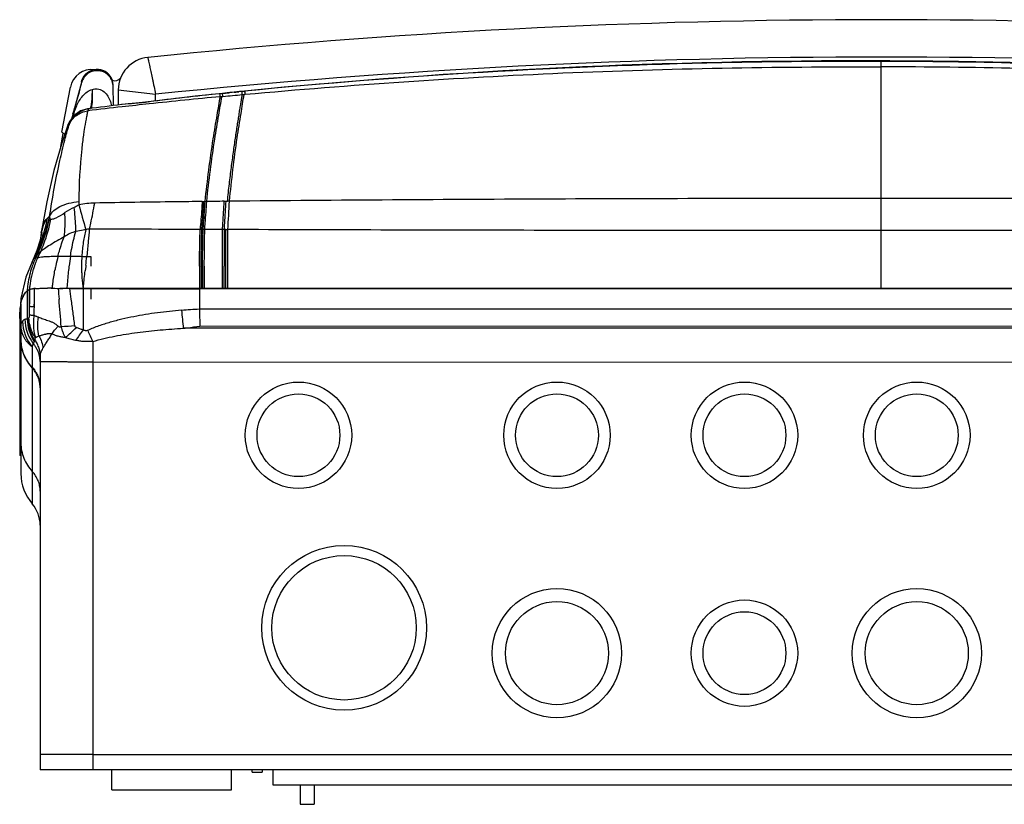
# Model space of a CAD drawing. Header units: millimetres. Extents: x 479 to 927, y -165 to 2.
# Tile 1 of 2: x 479 to 673, y -165 to -10. Entities that reach past the tile are written whole.
import ezdxf

# ---------------------------------------------------------------- set-up
doc = ezdxf.new("R2010")
doc.units = ezdxf.units.MM
doc.header["$LTSCALE"] = 30.734
doc.layers.get('0').update_dxf_attribs({"linetype": 'CONTINUOUS'})

msp = doc.modelspace()

# ---------------------------------------------------------------- linework, layer by layer
at = {"color": 7, "linetype": 'Continuous'}
for p, q in [((504.53, -19.41), (504.56, -19.54)), ((487.21, -32.34), (488.88, -23.44)), ((498.31, -23.99), (498.29, -26.98)), ((498.31, -23.99), (505.67, -24.83)), ((505.66, -26.16), (505.67, -24.83)), ((492.96, -58.74), (492.96, -56.9)), ((480.34, -63.65), (480.34, -69.17)), ((480.76, -63.38), (480.76, -66.73)), ((480.81, -63.35), (480.78, -65.6)), ((481.71, -63.22), (481.71, -63.32)), ((486.45, -63.15), (486.81, -63.15)), ((486.81, -63.15), (486.98, -63.15)), ((486.97, -63.15), (487.25, -63.16)), ((487.25, -63.16), (487.39, -63.16)), ((487.81, -63.16), (487.39, -63.16)), ((488.26, -63.17), (487.81, -63.16)), ((488.73, -63.17), (488.26, -63.17)), ((488.73, -63.17), (488.87, -63.17)), ((491.39, -63.19), (491.4, -71.32)), ((492.96, -65.31), (492.96, -63.13)), ((514.32, -63.23), (514.32, -67.27)), ((886.84, -63.23), (514.32, -63.23)), ((481.69, -65.64), (481.66, -68.51)), ((481.69, -65.64), (481.68, -66.82)), ((479.09, -66.34), (479.09, -99.68)), ((479.1, -69.96), (479.1, -66.24)), ((480.76, -66.73), (480.76, -68.24)), ((886.84, -67.16), (514.32, -67.27)), ((480.76, -68.24), (480.75, -68.42)), ((479.09, -69.96), (479.1, -69.96)), ((894.55, -71.03), (511.13, -71.03)), ((514.41, -70.64), (886.84, -70.45)), ((493.32, -73.63), (493.32, -77.68)), ((481.34, -74.71), (481.34, -105.68)), ((482.9, -76.74), (482.9, -158.13)), ((493.32, -77.68), (702.87, -77.67)), ((493.32, -77.68), (493.32, -158.13)), ((485.95, -155.13), (482.9, -155.11)), ((483.26, -155.12), (482.9, -155.11)), ((493.32, -155.16), (912.41, -155.16)), ((922.83, -158.13), (482.9, -158.13)), ((497.06, -162.13), (497.06, -158.13)), ((520.68, -162.13), (520.68, -158.13)), ((524.72, -158.63), (524.74, -158.13)), ((524.72, -158.63), (526.71, -158.63)), ((526.72, -158.13), (526.71, -158.63)), ((528.88, -161.16), (528.88, -158.13)), ((876.85, -161.16), (528.88, -161.16)), ((534.18, -161.16), (534.21, -164.96)), ((536.95, -161.16), (536.98, -164.93)), ((497.06, -162.13), (520.68, -162.13)), ((534.21, -164.96), (536.98, -164.93))]:
    msp.add_line(p, q, dxfattribs=at)
at = {"color": 6, "linetype": 'Continuous'}
for p, q in [((648.87, -18.37), (648.87, -18.27)), ((648.87, -18.28), (648.87, -18.28)), ((491.89, -20.9), (491.86, -20.93)), ((648.87, -45.41), (648.87, -19.45)), ((489.33, -28.94), (491.1, -22.48)), ((497.35, -27.09), (497.31, -23.11)), ((513.49, -25.25), (508.15, -25.85)), ((518.88, -24.67), (513.49, -25.25)), ((518.88, -24.68), (518.37, -24.73)), ((518.37, -24.73), (518.37, -24.73)), ((518.88, -24.68), (519.28, -24.64)), ((518.88, -24.67), (518.88, -24.67)), ((518.88, -24.68), (518.88, -24.67)), ((519.28, -24.64), (519.47, -24.62)), ((519.47, -24.62), (519.91, -24.58)), ((519.91, -24.58), (520.05, -24.56)), ((520.05, -24.56), (520.2, -24.55)), ((521.18, -24.45), (520.39, -24.53)), ((521.18, -24.45), (521.37, -24.43)), ((521.37, -24.43), (521.48, -24.42)), ((521.48, -24.42), (521.63, -24.4)), ((521.63, -24.4), (522.1, -24.35)), ((523.26, -24.23), (522.69, -24.29)), ((522.69, -24.3), (523.25, -24.24)), ((522.69, -24.29), (522.69, -24.29)), ((522.69, -24.3), (522.69, -24.29)), ((523.26, -24.23), (523.26, -24.23)), ((499.06, -26.88), (498.98, -26.89)), ((504.37, -26.32), (504.38, -26.35)), ((518.46, -25.32), (518.76, -25.29)), ((518.76, -25.29), (518.97, -25.27)), ((489.38, -28.74), (489.55, -28.2)), ((488.46, -30.75), (488.46, -30.75)), ((486.95, -35.17), (487.46, -32.61)), ((514.88, -46.01), (515.19, -46.01)), ((515.46, -46.01), (515.76, -46)), ((519.24, -45.97), (519.59, -45.96)), ((520.26, -45.96), (519.87, -45.96)), ((483.13, -52.2), (483.05, -52.75)), ((514.79, -51.52), (514.46, -51.52)), ((515.06, -51.52), (514.79, -51.52)), ((519.56, -51.54), (519.92, -51.54)), ((519.93, -63.13), (519.92, -51.54)), ((648.87, -63.13), (648.87, -51.76)), ((482.26, -55.66), (481.3, -57.9)), ((481.3, -57.89), (480.07, -60.94)), ((481.3, -57.89), (481.63, -57.32)), ((481.3, -57.9), (481.3, -57.89)), ((492.11, -56.8), (492.1, -56.88)), ((492.12, -56.66), (492.11, -56.8)), ((491.81, -59.55), (491.79, -59.67)), ((491.82, -59.43), (491.81, -59.55)), ((491.9, -58.72), (491.82, -59.43)), ((491.91, -58.59), (491.9, -58.72)), ((480.07, -60.94), (479.12, -65.17)), ((484.17, -63.13), (484.36, -63.13)), ((485.1, -63.14), (485.29, -63.14)), ((485.29, -63.14), (485.3, -63.06)), ((485.78, -63.14), (486.29, -63.15)), ((486.29, -63.15), (486.81, -63.15)), ((486.81, -63.13), (918.91, -63.13)), ((491.4, -63.05), (491.39, -63.14)), ((479.12, -65.17), (479.05, -66.33)), ((478.87, -69.11), (478.87, -96.13)), ((479.09, -69.47), (478.87, -69.47)), ((479.09, -89.8), (478.87, -89.8)), ((479.09, -96.13), (478.87, -96.13))]:
    msp.add_line(p, q, dxfattribs=at)
for points in [[(497.31, -23.11), (497.07, -21.92), (496.39, -20.9), (495.38, -20.22), (494.14, -19.97)], [(508.15, -25.85), (503.1, -26.47), (500.4, -26.74), (499.06, -26.88)], [(518.76, -25.29), (518.83, -25.29), (518.9, -25.28), (518.97, -25.27)], [(492.33, -27.71), (490.87, -28.14), (489.61, -29.02), (488.69, -30.25), (488.46, -30.75)], [(488.46, -30.75), (487.15, -34.48), (485.6, -39.87), (484.19, -46.08), (483.13, -52.2)], [(483.05, -52.76), (482.88, -53.61), (482.26, -55.66)]]:
    msp.add_lwpolyline(points, dxfattribs=at)
at = {"color": 7, "linetype": 'Continuous'}
for centre, radius in [((533.87, -92.13), 10.5), ((584.87, -92.13), 10.5), ((621.87, -92.13), 10.5), ((655.87, -92.13), 10.5), ((533.87, -92.13), 8.17), ((584.87, -92.13), 8.17), ((621.87, -92.13), 8.17), ((655.87, -92.13), 8.17), ((542.87, -130.13), 16.25), ((542.87, -130.13), 14.25), ((584.87, -135.13), 12.75), ((655.87, -135.13), 12.75), ((584.87, -135.13), 10.17), ((621.87, -135.13), 10.5), ((655.87, -135.13), 10.17), ((621.87, -135.13), 8.17)]:
    msp.add_circle(centre, radius, dxfattribs=at)
for centre, radius, start, end in [((648.87, -1420.13), 1410, 84.1088, 95.8912), ((504.81, -24.05), 6.5, 95.8912, 179.5001), ((648.87, -1420.13), 1402.63, 84.14043, 95.85957), ((493.07, -24.23), 4.26, 82.4469, 169.33), ((497.61, -20.69), 1.5, 249.9183, 321.9743), ((492.99, -24.35), 9.86, 234.094, 237.3075), ((493.07, -24.23), 10, 237.2858, 238.0163), ((481.07, -63.99), 0.682, 111.857, 113.4221), ((518.91, 9551.45), 9614.68, 269.835971, 269.972647), ((-906.62, -180.74), 1398.02, 4.51381, 4.73694), ((479.61, -66.34), 0.52, 169.3245, 180.046), ((519.1, -172.95), 105.79, 92.5855, 94.4906), ((689.53, -53.16), 179.29, 184.5817, 185.72), ((1739.2, -35.75), 1225.28, 181.4741, 181.632), ((483.35, -72.19), 4.68, 146.9574, 148.4126), ((480.58, -70.39), 1.38, 144.1791, 146.9968), ((487.29, -69.56), 7.86, 180.5866, 220.8425), ((487.83, -69.24), 7.92, 180.1328, 217.4971), ((488.28, -69.14), 7.93, 180.2432, 214.4602), ((509.67, -451.29), 381.24, 92.9967, 93.3983), ((543.24, -110.21), 64.81, 143.1248, 145.4071), ((550.13, -45.16), 63.54, 204.4285, 206.6186), ((487.07, -73.09), 7.97, 180.0005, 181.2367), ((476.63, -77.94), 6.28, 3.1573, 12.7346), ((488.24, -99.68), 9.14, 179.9975, 221.0534), ((476.55, -109.85), 6.35, 0, 41.0548)]:
    msp.add_arc(centre, radius, start, end, dxfattribs=at)
at = {"color": 6, "linetype": 'Continuous'}
for centre, radius, start, end in [((644.17, -1247.8), 1229.54, 89.78136, 95.64387), ((645.56, -1255.53), 1237.26, 87.33662, 89.84699), ((646.03, -1269.76), 1251.4, 87.3884, 89.87023), ((494.15, -23.14), 3.18, 2.2791, 135.2591), ((647.38, -1335.42), 1315.98, 87.57795, 89.93511), ((494.14, -23.14), 3.18, 0.4982, 2.2688), ((639.3, -1192.27), 1173.79, 95.70131, 95.88849), ((528.28, -103.66), 79.53, 95.6906, 95.8315), ((541.74, -220.43), 197.06, 95.5469, 95.7205), ((500.28, -27.88), 23.27, 7.4374, 8.1793), ((644.88, -1237.13), 1219, 96.87357, 97.18833), ((499.09, -27.76), 0.868, 92.5176, 96.8669), ((631.36, -1209.31), 1189.36, 96.12724, 96.38455), ((631.95, -1214.79), 1194.87, 95.45024, 96.1272), ((616.67, -67.16), 132.96, 163.2045, 163.5563), ((511.6, -36.88), 23.59, 158.7548, 161.0545), ((485.22, -28.05), 4.39, 343.9131, 347.9387), ((485.06, -28.02), 4.55, 347.9323, 350.5112), ((484.82, -27.98), 4.8, 350.5389, 355.8306), ((493.04, -32.46), 4.79, 97.1817, 99.8069), ((492.95, -32.12), 4.45, 97.1885, 98.7585), ((629.41, -1192.03), 1171.97, 96.38388, 96.71872), ((493.14, -32.71), 5.01, 157.4329, 158.5244), ((493.03, -32.46), 4.79, 159.5846, 160.8803), ((492.57, -32.52), 4.29, 157.0868, 158.8925), ((516.06, -38.43), 28.32, 161.0192, 161.9397), ((554.18, -41.62), 63.35, 171.1153, 172.109), ((604.76, -46.08), 114.21, 179.9653, 180.3071), ((494.04, -63.03), 16.72, 91.2967, 102.0518), ((199.91, -29.65), 320.76, 356.0867, 357.0861), ((639.71, -15836.47), 15791.07, 89.770758, 89.966774), ((921.98, 69.76), 446.87, 195.1044, 195.7539), ((453.92, -43.56), 30.95, 334.2394, 349.2709), ((454.15, -42.79), 31.23, 333.3487, 348.6519), ((454.36, -42.93), 31, 333.4904, 348.8234), ((456.04, -43.61), 29.28, 333.6857, 349.0096), ((495.41, -54.01), 12.42, 171.5902, 174.0397), ((614.46, -72), 132.73, 171.4005, 171.6519), ((492.25, -59.92), 8.34, 105.9928, 123.2881), ((496.39, -4632.46), 4580.97, 89.77394, 90.0473), ((2580, -57.07), 2060.78, 179.84615, 180.04741), ((-2937.05, -57.48), 3456.61, 359.90632, 0.09846), ((498.7, -64.33), 17.84, 151.8665, 156.6045), ((498.17, -64.77), 17.87, 154.6421, 162.2875), ((454.6, -43.87), 30.19, 333.5383, 334.2016), ((484.82, -59.51), 3.86, 142.099, 145.5586), ((500.23, -64.97), 19.49, 159.7418, 160.5053), ((499.72, -64.77), 18.95, 156.5872, 159.7529), ((498.06, -64.72), 17.75, 152.7503, 154.6359), ((526.55, -66.93), 41.39, 165.891, 168.5708), ((549.76, -66.44), 61.64, 171.0261, 172.8134), ((276.35, -34.38), 216.92, 353.5927, 354.0465), ((498.01, -64.72), 17.7, 162.2756, 173.5558), ((501.43, -65.34), 20.75, 164.1463, 167.1473), ((501.11, -65.25), 20.43, 163.6521, 164.1401), ((500.8, -65.16), 20.1, 161.2683, 163.6574), ((500.48, -65.06), 19.77, 160.9979, 161.2625), ((500.39, -65.02), 19.67, 160.5048, 160.9981), ((531.07, -67.86), 46.01, 168.5562, 169.5899), ((565.29, -68.25), 77.28, 173.5223, 175.8423), ((556.88, -67.34), 68.82, 172.9664, 173.4806), ((554.85, -67.09), 66.78, 172.8006, 172.9647), ((520.4, -58.81), 29.33, 179.8063, 181.3785), ((518.88, -58.84), 27.81, 181.3879, 181.9683), ((-169.98, 14.95), 665.96, 353.43312, 353.56692), ((1172.37, -64.03), 658.05, 179.54092, 179.92161), ((1342.35, -66.27), 827.71, 179.48072, 179.78313), ((1177.88, -63.68), 662.96, 179.57851, 179.95294), ((1436.63, -65.47), 921.37, 179.5845, 179.85466), ((501.88, -65.45), 21.22, 167.1495, 172.4462), ((249.64, -33.3), 243.58, 353.0818, 353.4197), ((497.48, -64.65), 17.16, 175.5636, 176.6631), ((481.78, -65.36), 2.23, 124.1768, 130.1024), ((497.55, -64.66), 17.24, 174.6366, 175.5637), ((497.62, -64.66), 17.31, 173.5966, 174.6365), ((481.73, -65.28), 2.14, 116.7965, 124.1582), ((501.92, -65.45), 21.25, 173.5604, 174.3909), ((501.95, -65.46), 21.29, 172.7841, 173.5605), ((501.97, -65.46), 21.3, 172.4409, 172.7841), ((482.27, -70.48), 7.3, 95.4552, 97.1335), ((482.49, -72.71), 9.54, 94.9029, 95.5014), ((482.73, -75.48), 12.32, 93.3405, 94.8822), ((484.13, -182.75), 119.62, 89.7355, 89.8916), ((483.97, -217.7), 154.57, 89.5816, 89.7347), ((569.31, -68.55), 81.31, 175.8315, 176.1774), ((525.13, -58.31), 34.08, 187.3789, 188.1397), ((311.93, -40.82), 180.84, 352.939, 353.0677), ((483.98, -66.76), 4.86, 156.7265, 157.9739), ((483.67, -66.63), 4.52, 154.7127, 156.7352), ((504.62, -69.25), 25.75, 179.6736, 180.001), ((495.81, -70.27), 16.95, 180.5878, 180.9748)]:
    msp.add_arc(centre, radius, start, end, dxfattribs=at)
at = {"color": 7, "linetype": 'Continuous'}
for points, knots in [([(504.15, -17.58), (504.15, -17.58), (504.14, -17.58), (504.15, -17.59), (504.15, -17.6), (504.15, -17.62), (504.16, -17.64), (504.16, -17.67), (504.17, -17.7), (504.17, -17.73)], [0, 0, 0, 0, 0.018358, 0.065044, 0.142799, 0.251884, 0.392262, 0.563827, 1, 1, 1, 1]), ([(504.17, -17.73), (504.19, -17.81), (504.24, -18.02), (504.31, -18.38), (504.42, -18.86), (504.49, -19.22), (504.53, -19.41)], [0, 0, 0, 0, 0.148989, 0.368, 0.653394, 1, 1, 1, 1]), ([(504.56, -19.54), (504.64, -19.91), (504.81, -20.71), (505.03, -21.75), (505.22, -22.65), (505.42, -23.61), (505.57, -24.34), (505.67, -24.83)], [0, 0, 0, 0, 0.211441, 0.455442, 0.586593, 0.722133, 1, 1, 1, 1]), ([(492.96, -56.9), (492.26, -56.9), (490.89, -56.89), (488.9, -56.88), (487.09, -56.87), (485.52, -56.88), (484.24, -56.91), (483.29, -56.96), (482.71, -57.05), (482.44, -57.15), (482.36, -57.22), (482.35, -57.26)], [0, 0, 0, 0, 0.197742, 0.386291, 0.5578, 0.706282, 0.8269, 0.916784, 0.973581, 0.989885, 1, 1, 1, 1]), ([(479.81, -64.27), (479.89, -64.15), (480.05, -63.93), (480.24, -63.74), (480.34, -63.65)], [0, 0, 0, 0, 0.515722, 1, 1, 1, 1]), ([(480.34, -63.65), (480.41, -63.6), (480.54, -63.5), (480.69, -63.41), (480.76, -63.38)], [0, 0, 0, 0, 0.503455, 1, 1, 1, 1]), ([(480.76, -63.38), (480.77, -63.37), (480.78, -63.37), (480.79, -63.36), (480.79, -63.36)], [0, 0, 0, 0, 0.241176, 1, 1, 1, 1]), ([(481.01, -63.3), (480.97, -63.31), (480.91, -63.32), (480.84, -63.34), (480.81, -63.35)], [0, 0, 0, 0, 0.557533, 1, 1, 1, 1]), ([(488.87, -63.17), (488.93, -63.17), (489.18, -63.18), (489.43, -63.18), (489.62, -63.18)], [0, 0, 0, 0, 0.247998, 1, 1, 1, 1]), ([(489.62, -63.18), (489.7, -63.18), (489.99, -63.18), (490.29, -63.18), (490.51, -63.18)], [0, 0, 0, 0, 0.24823, 1, 1, 1, 1]), ([(490.51, -63.18), (490.58, -63.18), (490.87, -63.19), (491.17, -63.19), (491.39, -63.19)], [0, 0, 0, 0, 0.248724, 1, 1, 1, 1]), ([(479.1, -66.24), (479.14, -66.04), (479.22, -65.67), (479.43, -65), (479.64, -64.54), (479.81, -64.27)], [0, 0, 0, 0, 0.284057, 0.544285, 1, 1, 1, 1]), ([(489.74, -70.57), (489.62, -69.69), (489.39, -67.93), (489.15, -66.18), (489.03, -65.3)], [0, 0, 0, 0, 0.500064, 1, 1, 1, 1]), ([(481.68, -66.82), (481.57, -66.81), (481.38, -66.8), (481.11, -66.77), (480.94, -66.75), (480.83, -66.74), (480.78, -66.73), (480.76, -66.73)], [0, 0, 0, 0, 0.350442, 0.635901, 0.853348, 0.935679, 1, 1, 1, 1]), ([(510.81, -67.48), (509.23, -67.61), (506.85, -67.85), (503.71, -68.3), (501.36, -68.72), (499.42, -69.14), (497.89, -69.52), (496.36, -69.94), (494.47, -70.53), (492.99, -71.11), (492.27, -71.43)], [0, 0, 0, 0, 0.250556, 0.375721, 0.500768, 0.625708, 0.688165, 0.750628, 0.875446, 1, 1, 1, 1]), ([(479.37, -69.74), (479.34, -69.79), (479.29, -69.86), (479.25, -69.95), (479.22, -69.99), (479.2, -70.02), (479.19, -70.04), (479.17, -70.06), (479.16, -70.08), (479.15, -70.08), (479.15, -70.09), (479.14, -70.09), (479.13, -70.1), (479.12, -70.09), (479.12, -70.09), (479.11, -70.07), (479.11, -70.02), (479.1, -69.99), (479.1, -69.96)], [0, 0, 0, 0, 0.299436, 0.437873, 0.50299, 0.564354, 0.620316, 0.669261, 0.69067, 0.709862, 0.726777, 0.741215, 0.753239, 0.764854, 0.780129, 0.802598, 0.877004, 1, 1, 1, 1]), ([(479.92, -69.26), (479.83, -69.28), (479.66, -69.36), (479.53, -69.51), (479.47, -69.59)], [0, 0, 0, 0, 0.46829, 1, 1, 1, 1]), ([(480.34, -69.17), (480.27, -69.19), (480.13, -69.22), (479.99, -69.25), (479.92, -69.26)], [0, 0, 0, 0, 0.520705, 1, 1, 1, 1]), ([(480.56, -69.09), (480.54, -69.1), (480.47, -69.13), (480.4, -69.16), (480.34, -69.17)], [0, 0, 0, 0, 0.261055, 1, 1, 1, 1]), ([(480.68, -68.95), (480.66, -68.98), (480.63, -69.03), (480.58, -69.08), (480.56, -69.09)], [0, 0, 0, 0, 0.587787, 1, 1, 1, 1]), ([(481.83, -73.33), (481.63, -73.01), (481.27, -72.36), (480.87, -71.3), (480.63, -70.21), (480.56, -69.46), (480.56, -69.09)], [0, 0, 0, 0, 0.248874, 0.500266, 0.751523, 1, 1, 1, 1]), ([(480.7, -68.88), (480.7, -68.89), (480.69, -68.91), (480.68, -68.93), (480.68, -68.95)], [0, 0, 0, 0, 0.273911, 1, 1, 1, 1]), ([(481.97, -72.91), (481.77, -72.62), (481.33, -71.85), (480.85, -70.52), (480.7, -69.47), (480.68, -68.95)], [0, 0, 0, 0, 0.251182, 0.628578, 1, 1, 1, 1]), ([(480.75, -68.42), (480.75, -68.51), (480.75, -68.63), (480.73, -68.79), (480.71, -68.85), (480.7, -68.88)], [0, 0, 0, 0, 0.571839, 0.805305, 1, 1, 1, 1]), ([(481.66, -68.51), (481.56, -68.5), (481.36, -68.49), (481.1, -68.47), (480.93, -68.45), (480.82, -68.43), (480.77, -68.42), (480.75, -68.42)], [0, 0, 0, 0, 0.352405, 0.637934, 0.854436, 0.936187, 1, 1, 1, 1]), ([(481.66, -68.51), (481.61, -68.91), (481.57, -69.51), (481.57, -70.31), (481.59, -70.87), (481.64, -71.42), (481.74, -72.1), (481.86, -72.6), (481.97, -72.91)], [0, 0, 0, 0, 0.274107, 0.406589, 0.534762, 0.658204, 0.776671, 1, 1, 1, 1]), ([(482.58, -68.85), (482.5, -68.82), (482.34, -68.76), (482.11, -68.68), (481.88, -68.59), (481.74, -68.54), (481.66, -68.51)], [0, 0, 0, 0, 0.261955, 0.516065, 0.762084, 1, 1, 1, 1]), ([(482.66, -72.56), (482.52, -71.97), (482.37, -70.72), (482.47, -69.48), (482.58, -68.85)], [0, 0, 0, 0, 0.487904, 1, 1, 1, 1]), ([(482.58, -68.85), (482.73, -68.89), (483.02, -68.99), (483.47, -69.15), (483.94, -69.31), (484.43, -69.48), (484.94, -69.66), (485.47, -69.9), (485.98, -70.21), (486.3, -70.46), (486.47, -70.6)], [0, 0, 0, 0, 0.1053, 0.21626, 0.332328, 0.453486, 0.579849, 0.712276, 0.852627, 1, 1, 1, 1]), ([(481.34, -74.71), (481.19, -74.59), (480.9, -74.35), (480.5, -73.95), (480.13, -73.5), (479.8, -72.99), (479.52, -72.41), (479.28, -71.71), (479.13, -70.89), (479.09, -70.29), (479.09, -69.96)], [0, 0, 0, 0, 0.10337, 0.206931, 0.312215, 0.421703, 0.539158, 0.670357, 0.822793, 1, 1, 1, 1]), ([(485.19, -72.15), (485.27, -72.02), (485.46, -71.76), (485.76, -71.37), (486.1, -70.99), (486.34, -70.73), (486.47, -70.6)], [0, 0, 0, 0, 0.232045, 0.476145, 0.732207, 1, 1, 1, 1]), ([(486.47, -70.6), (486.51, -70.63), (486.58, -70.68), (486.68, -70.72), (486.78, -70.75), (486.91, -70.75), (487.02, -70.73), (487.07, -70.72)], [0, 0, 0, 0, 0.259387, 0.384759, 0.508118, 0.75284, 1, 1, 1, 1]), ([(487.95, -72.88), (487.85, -72.72), (487.7, -72.46), (487.53, -72.11), (487.42, -71.84), (487.32, -71.56), (487.2, -71.19), (487.12, -70.91), (487.07, -70.72)], [0, 0, 0, 0, 0.250692, 0.375986, 0.501189, 0.626308, 0.751213, 1, 1, 1, 1]), ([(487.95, -72.88), (488.27, -72.55), (488.96, -71.86), (489.67, -71.21), (490.05, -70.87)], [0, 0, 0, 0, 0.479822, 1, 1, 1, 1]), ([(489.74, -70.57), (489.74, -70.61), (489.77, -70.68), (489.84, -70.75), (489.9, -70.79), (489.97, -70.83), (490.02, -70.86), (490.05, -70.87)], [0, 0, 0, 0, 0.253294, 0.503854, 0.628058, 0.752136, 1, 1, 1, 1]), ([(491.4, -71.32), (491.16, -71.27), (490.82, -71.18), (490.37, -71.02), (490.16, -70.92), (490.05, -70.87)], [0, 0, 0, 0, 0.5021, 0.751572, 1, 1, 1, 1]), ([(492.27, -71.43), (492.2, -71.47), (492.09, -71.5), (491.93, -71.51), (491.82, -71.5), (491.71, -71.48), (491.56, -71.42), (491.46, -71.36), (491.4, -71.32)], [0, 0, 0, 0, 0.249677, 0.374615, 0.499672, 0.624884, 0.750013, 1, 1, 1, 1]), ([(493.32, -73.63), (494.02, -73.41), (495.45, -73.03), (498.37, -72.4), (502.09, -71.81), (506.59, -71.32), (509.62, -71.11), (511.13, -71.03)], [0, 0, 0, 0, 0.122477, 0.246299, 0.496114, 0.747569, 1, 1, 1, 1]), ([(511.13, -71.03), (511.4, -70.99), (512.5, -70.84), (513.59, -70.72), (514.41, -70.64)], [0, 0, 0, 0, 0.25022, 1, 1, 1, 1]), ([(479.09, -73.26), (479.09, -73.77), (479.19, -74.8), (479.63, -76.29), (480.35, -77.68), (480.99, -78.51), (481.34, -78.89)], [0, 0, 0, 0, 0.245646, 0.496136, 0.748673, 1, 1, 1, 1]), ([(481.34, -78.72), (481, -78.35), (480.37, -77.55), (479.67, -76.2), (479.22, -74.76), (479.11, -73.76), (479.1, -73.26)], [0, 0, 0, 0, 0.25316, 0.503867, 0.75253, 1, 1, 1, 1]), ([(481.74, -73.63), (481.72, -73.67), (481.69, -73.75), (481.64, -73.86), (481.6, -73.96), (481.57, -74.03), (481.55, -74.06)], [0, 0, 0, 0, 0.281227, 0.537877, 0.775735, 1, 1, 1, 1]), ([(481.83, -73.33), (481.82, -73.35), (481.79, -73.46), (481.76, -73.55), (481.74, -73.63)], [0, 0, 0, 0, 0.278945, 1, 1, 1, 1]), ([(481.97, -72.91), (481.93, -72.98), (481.87, -73.12), (481.84, -73.26), (481.83, -73.33)], [0, 0, 0, 0, 0.535999, 1, 1, 1, 1]), ([(481.83, -73.33), (482, -73.57), (482.31, -74.1), (482.75, -75.22), (482.9, -76.14), (482.9, -76.74)], [0, 0, 0, 0, 0.248869, 0.500395, 1, 1, 1, 1]), ([(482.66, -72.56), (482.59, -72.59), (482.46, -72.65), (482.22, -72.76), (482.06, -72.85), (481.97, -72.91)], [0, 0, 0, 0, 0.290337, 0.553893, 1, 1, 1, 1]), ([(482.66, -72.56), (482.74, -72.53), (482.91, -72.46), (483.17, -72.37), (483.46, -72.29), (483.71, -72.23), (483.92, -72.18), (484.08, -72.14), (484.22, -72.11), (484.34, -72.08), (484.45, -72.05), (484.58, -72.04), (484.7, -72.03), (484.8, -72.03), (484.88, -72.03), (484.94, -72.04), (485.01, -72.05), (485.1, -72.07), (485.16, -72.12), (485.19, -72.15)], [0, 0, 0, 0, 0.097484, 0.20277, 0.315866, 0.436593, 0.499636, 0.564327, 0.630605, 0.664338, 0.698485, 0.768321, 0.80412, 0.840475, 0.877411, 0.896151, 0.915151, 0.954996, 1, 1, 1, 1]), ([(482.66, -72.56), (482.87, -72.93), (483.22, -73.71), (483.41, -74.54), (483.46, -74.96)], [0, 0, 0, 0, 0.50309, 1, 1, 1, 1]), ([(483.46, -74.96), (483.51, -74.85), (483.63, -74.64), (483.83, -74.32), (484.04, -73.99), (484.26, -73.66), (484.5, -73.31), (484.82, -72.81), (485.04, -72.42), (485.19, -72.15)], [0, 0, 0, 0, 0.10878, 0.22197, 0.339537, 0.461521, 0.588347, 0.720515, 1, 1, 1, 1]), ([(487.95, -72.88), (487.7, -72.85), (487.19, -72.77), (486.47, -72.62), (485.8, -72.41), (485.38, -72.24), (485.19, -72.15)], [0, 0, 0, 0, 0.270821, 0.527996, 0.770952, 1, 1, 1, 1]), ([(489.89, -73.41), (489.72, -73.38), (489.39, -73.3), (488.9, -73.18), (488.42, -73.04), (488.11, -72.94), (487.95, -72.88)], [0, 0, 0, 0, 0.25597, 0.508136, 0.756219, 1, 1, 1, 1]), ([(493.32, -73.63), (493.03, -73.65), (492.45, -73.67), (491.58, -73.65), (490.73, -73.57), (490.17, -73.47), (489.89, -73.41)], [0, 0, 0, 0, 0.25339, 0.505263, 0.754472, 1, 1, 1, 1]), ([(481.34, -74.71), (481.37, -74.58), (481.41, -74.41), (481.49, -74.19), (481.53, -74.1), (481.55, -74.06)], [0, 0, 0, 0, 0.56012, 0.794867, 1, 1, 1, 1]), ([(481.55, -74.06), (481.7, -74.24), (481.96, -74.62), (482.3, -75.24), (482.57, -75.88), (482.7, -76.33), (482.75, -76.56)], [0, 0, 0, 0, 0.248357, 0.498851, 0.749857, 1, 1, 1, 1]), ([(482.9, -76.74), (482.9, -76.6), (482.93, -76.32), (483.04, -75.88), (483.22, -75.42), (483.37, -75.11), (483.46, -74.96)], [0, 0, 0, 0, 0.218241, 0.454783, 0.714315, 1, 1, 1, 1]), ([(493.32, -77.69), (492.65, -77.69), (491.33, -77.69), (489.71, -77.68), (488.47, -77.68), (487.6, -77.67), (486.79, -77.67), (486.04, -77.66), (485.35, -77.66), (484.75, -77.65), (484.29, -77.64), (483.96, -77.64), (483.75, -77.63), (483.57, -77.63), (483.4, -77.62), (483.26, -77.62), (483.14, -77.62), (483.06, -77.61), (483.01, -77.61), (482.97, -77.61), (482.95, -77.6), (482.93, -77.6), (482.92, -77.6), (482.91, -77.6), (482.91, -77.6)], [0, 0, 0, 0, 0.193032, 0.378953, 0.46692, 0.550481, 0.628869, 0.701341, 0.767179, 0.825788, 0.876612, 0.898942, 0.919155, 0.937205, 0.953049, 0.966643, 0.977949, 0.986948, 0.990579, 0.993628, 0.996094, 0.997977, 0.999276, 1, 1, 1, 1]), ([(481.34, -78.72), (481.59, -78.99), (482.04, -79.57), (482.53, -80.53), (482.84, -81.57), (482.9, -82.28), (482.9, -82.64)], [0, 0, 0, 0, 0.253019, 0.503593, 0.7523, 1, 1, 1, 1]), ([(482.73, -81.4), (482.67, -81.16), (482.52, -80.7), (482.2, -80.05), (481.81, -79.44), (481.51, -79.07), (481.34, -78.89)], [0, 0, 0, 0, 0.249365, 0.500099, 0.7509, 1, 1, 1, 1]), ([(482.9, -82.8), (482.9, -82.68), (482.89, -82.21), (482.81, -81.74), (482.73, -81.4)], [0, 0, 0, 0, 0.247044, 1, 1, 1, 1]), ([(479.09, -93.64), (479.09, -94.15), (479.19, -95.17), (479.63, -96.66), (480.35, -98.05), (480.99, -98.88), (481.34, -99.26)], [0, 0, 0, 0, 0.247474, 0.496137, 0.746803, 1, 1, 1, 1]), ([(482.9, -103.17), (482.9, -102.82), (482.84, -102.1), (482.53, -101.07), (482.03, -100.1), (481.59, -99.53), (481.34, -99.26)], [0, 0, 0, 0, 0.245645, 0.496135, 0.748672, 1, 1, 1, 1]), ([(493.32, -155.16), (492.64, -155.15), (491.31, -155.14), (489.38, -155.13), (487.61, -155.13), (486.48, -155.13), (485.95, -155.13)], [0, 0, 0, 0, 0.275809, 0.541234, 0.785677, 1, 1, 1, 1])]:
    msp.add_open_spline(points, degree=3, knots=knots, dxfattribs=at)
at = {"color": 6, "linetype": 'Continuous'}
for points, knots in [([(648.87, -18.37), (638.38, -18.33), (596.46, -18.69), (554.55, -21.16), (523.25, -24.24)], [0, 0, 0, 0, 0.250043, 1, 1, 1, 1]), ([(523.34, -24.86), (544.2, -22.95), (586.02, -20.15), (627.92, -19.35), (648.87, -19.45)], [0, 0, 0, 0, 0.50006, 1, 1, 1, 1]), ([(648.87, -19.45), (648.87, -19.33), (648.87, -18.97), (648.87, -18.61), (648.87, -18.37)], [0, 0, 0, 0, 0.32166, 1, 1, 1, 1]), ([(497.31, -23.3), (497.31, -22.93), (497.17, -22.18), (496.57, -21.21), (495.67, -20.51), (494.57, -20.16), (493.42, -20.21), (492.37, -20.66), (491.53, -21.44), (491.2, -22.12), (491.1, -22.48)], [0, 0, 0, 0, 0.124186, 0.248831, 0.374066, 0.499737, 0.625472, 0.750873, 0.875702, 1, 1, 1, 1]), ([(489.55, -28.2), (489.76, -27.5), (490.13, -26.23), (490.6, -24.56), (490.91, -23.36), (491.06, -22.72), (491.1, -22.48)], [0, 0, 0, 0, 0.369827, 0.666675, 0.879095, 1, 1, 1, 1]), ([(491.1, -22.48), (491.1, -22.45), (491.11, -22.4), (491.12, -22.36), (491.11, -22.3), (491.1, -22.31)], [0, 0, 0, 0, 0.471538, 0.791105, 1, 1, 1, 1]), ([(490.11, -27.12), (490.27, -26.78), (490.62, -26.1), (491.27, -25.14), (492.12, -24.33), (492.83, -23.98), (493.2, -23.88)], [0, 0, 0, 0, 0.248277, 0.497101, 0.747587, 1, 1, 1, 1]), ([(492.95, -27.21), (493, -27.04), (493.08, -26.61), (493.19, -25.5), (493.21, -24.56), (493.2, -23.88)], [0, 0, 0, 0, 0.164742, 0.387503, 1, 1, 1, 1]), ([(493.12, -27.19), (493.15, -27.02), (493.2, -26.59), (493.24, -25.48), (493.22, -24.56), (493.2, -23.88)], [0, 0, 0, 0, 0.162842, 0.38507, 1, 1, 1, 1]), ([(494.17, -23.79), (494.56, -23.83), (495.32, -24.12), (496.16, -24.98), (496.69, -26.02), (496.92, -26.76), (497.01, -27.13)], [0, 0, 0, 0, 0.252137, 0.502888, 0.752578, 1, 1, 1, 1]), ([(518.37, -24.76), (518.37, -24.76), (518.37, -24.75), (518.37, -24.74), (518.37, -24.73)], [0, 0, 0, 0, 0.554978, 1, 1, 1, 1]), ([(518.46, -25.32), (518.45, -25.26), (518.42, -25.07), (518.4, -24.88), (518.37, -24.76)], [0, 0, 0, 0, 0.351959, 1, 1, 1, 1]), ([(518.97, -25.27), (518.95, -25.14), (518.92, -24.94), (518.89, -24.75), (518.87, -24.68)], [0, 0, 0, 0, 0.67002, 1, 1, 1, 1]), ([(519.87, -45.96), (519.98, -44.82), (520.23, -42.59), (520.62, -39.36), (521.03, -36.35), (521.37, -33.98), (521.63, -32.21), (521.82, -30.97), (522.01, -29.8), (522.18, -28.69), (522.32, -27.8), (522.43, -27.13), (522.51, -26.65), (522.57, -26.27), (522.62, -25.97), (522.66, -25.75), (522.69, -25.53), (522.72, -25.36), (522.74, -25.22), (522.75, -25.13), (522.76, -25.06), (522.77, -25.01), (522.78, -24.97), (522.77, -24.94), (522.8, -24.92), (522.79, -24.91)], [0, 0, 0, 0, 0.162592, 0.315923, 0.459128, 0.591515, 0.653455, 0.712453, 0.76843, 0.821301, 0.870981, 0.894598, 0.917383, 0.939325, 0.949976, 0.960412, 0.970632, 0.980634, 0.985553, 0.990417, 0.992828, 0.995227, 0.997627, 0.998757, 1, 1, 1, 1]), ([(520.26, -45.96), (520.66, -41.78), (521.37, -36), (522.47, -28.99), (522.94, -26.13), (523.14, -24.88)], [0, 0, 0, 0, 0.591248, 0.821097, 1, 1, 1, 1]), ([(522.7, -24.33), (522.7, -24.32), (522.7, -24.31), (522.69, -24.3), (522.69, -24.3)], [0, 0, 0, 0, 0.550909, 1, 1, 1, 1]), ([(522.79, -24.91), (522.78, -24.85), (522.75, -24.65), (522.73, -24.46), (522.7, -24.33)], [0, 0, 0, 0, 0.34669, 1, 1, 1, 1]), ([(523.26, -24.23), (523.26, -24.23), (523.26, -24.23), (523.26, -24.24), (523.25, -24.24)], [0, 0, 0, 0, 0.313496, 1, 1, 1, 1]), ([(523.25, -24.24), (523.26, -24.26), (523.28, -24.36), (523.3, -24.47), (523.31, -24.57)], [0, 0, 0, 0, 0.144904, 1, 1, 1, 1]), ([(492.89, -27.64), (492.95, -27.64), (493.07, -27.47), (493.1, -27.3), (493.12, -27.19)], [0, 0, 0, 0, 0.341763, 1, 1, 1, 1]), ([(504.38, -26.35), (503.44, -26.48), (501.66, -26.67), (499.88, -26.79), (499.06, -26.88)], [0, 0, 0, 0, 0.532152, 1, 1, 1, 1]), ([(515.46, -46.01), (515.88, -41.88), (516.63, -36.18), (517.76, -29.31), (518.25, -26.53), (518.46, -25.32)], [0, 0, 0, 0, 0.595314, 0.823977, 1, 1, 1, 1]), ([(515.76, -46), (516.19, -41.89), (516.93, -36.19), (518.06, -29.31), (518.55, -26.51), (518.76, -25.29)], [0, 0, 0, 0, 0.593299, 0.822677, 1, 1, 1, 1]), ([(488.62, -30.74), (488.93, -29.95), (489.99, -28.49), (491.66, -27.8), (492.51, -27.69)], [0, 0, 0, 0, 0.500033, 1, 1, 1, 1]), ([(488.62, -30.85), (488.93, -30.13), (489.96, -28.83), (491.5, -28.22), (492.3, -28.11)], [0, 0, 0, 0, 0.493913, 1, 1, 1, 1]), ([(489.38, -28.74), (489.39, -28.7), (489.45, -28.56), (489.53, -28.42), (489.6, -28.33)], [0, 0, 0, 0, 0.240091, 1, 1, 1, 1]), ([(492.3, -28.11), (492.23, -28.37), (492.12, -28.92), (491.87, -30.16), (491.7, -31.15), (491.59, -31.84)], [0, 0, 0, 0, 0.209478, 0.44627, 1, 1, 1, 1]), ([(492.38, -27.88), (492.37, -27.9), (492.34, -27.97), (492.32, -28.05), (492.3, -28.11)], [0, 0, 0, 0, 0.217164, 1, 1, 1, 1]), ([(492.51, -27.69), (492.48, -27.69), (492.43, -27.77), (492.4, -27.83), (492.38, -27.88)], [0, 0, 0, 0, 0.335576, 1, 1, 1, 1]), ([(492.66, -27.67), (492.73, -27.66), (492.87, -27.5), (492.92, -27.33), (492.95, -27.21)], [0, 0, 0, 0, 0.359032, 1, 1, 1, 1]), ([(484.77, -48.94), (485.32, -45.24), (486.24, -40.21), (487.66, -34.25), (488.29, -31.94), (488.57, -30.98)], [0, 0, 0, 0, 0.610089, 0.835817, 1, 1, 1, 1]), ([(488.47, -30.86), (488.47, -30.85), (488.46, -30.82), (488.45, -30.78), (488.46, -30.75)], [0, 0, 0, 0, 0.313586, 1, 1, 1, 1]), ([(488.46, -30.75), (488.46, -30.74), (488.51, -30.69), (488.58, -30.73), (488.62, -30.74)], [0, 0, 0, 0, 0.164523, 1, 1, 1, 1]), ([(488.6, -30.86), (488.6, -30.87), (488.59, -30.91), (488.58, -30.95), (488.57, -30.98)], [0, 0, 0, 0, 0.216744, 1, 1, 1, 1]), ([(488.62, -30.74), (488.63, -30.75), (488.62, -30.8), (488.61, -30.83), (488.6, -30.86)], [0, 0, 0, 0, 0.25307, 1, 1, 1, 1]), ([(491.43, -32.93), (491.3, -33.83), (490.78, -38.17), (490.56, -42.55), (490.55, -46.01)], [0, 0, 0, 0, 0.208277, 1, 1, 1, 1]), ([(484.77, -48.94), (485.11, -48.07), (486.5, -47.03), (488.58, -46.29), (489.87, -46.07), (490.55, -46.01)], [0, 0, 0, 0, 0.417513, 0.694547, 1, 1, 1, 1]), ([(492.6, -51.49), (492.7, -51.1), (493.11, -49.39), (493.43, -47.66), (493.66, -46.32)], [0, 0, 0, 0, 0.229145, 1, 1, 1, 1]), ([(514.88, -46.01), (513.11, -46.03), (506.04, -46.12), (498.96, -46.22), (493.67, -46.32)], [0, 0, 0, 0, 0.250711, 1, 1, 1, 1]), ([(514.88, -46.01), (514.85, -46.51), (514.72, -48.35), (514.58, -50.18), (514.46, -51.52)], [0, 0, 0, 0, 0.270921, 1, 1, 1, 1]), ([(514.79, -51.52), (514.83, -51.1), (514.98, -49.27), (515.1, -47.43), (515.19, -46.01)], [0, 0, 0, 0, 0.228204, 1, 1, 1, 1]), ([(515.06, -51.52), (515.09, -51.1), (515.24, -49.27), (515.37, -47.43), (515.46, -46.01)], [0, 0, 0, 0, 0.228203, 1, 1, 1, 1]), ([(515.37, -51.52), (515.41, -51.1), (515.56, -49.27), (515.68, -47.42), (515.76, -46)], [0, 0, 0, 0, 0.2282, 1, 1, 1, 1]), ([(518.87, -51.54), (518.9, -51.11), (519.04, -49.26), (519.15, -47.4), (519.24, -45.97)], [0, 0, 0, 0, 0.228233, 1, 1, 1, 1]), ([(519.23, -51.54), (519.26, -51.12), (519.39, -49.26), (519.51, -47.4), (519.59, -45.96)], [0, 0, 0, 0, 0.228238, 1, 1, 1, 1]), ([(648.87, -45.41), (627.42, -45.41), (584.55, -45.47), (541.68, -45.76), (520.26, -45.96)], [0, 0, 0, 0, 0.500183, 1, 1, 1, 1]), ([(648.87, -51.75), (648.87, -51.27), (648.87, -49.16), (648.87, -47.04), (648.87, -45.41)], [0, 0, 0, 0, 0.228774, 1, 1, 1, 1]), ([(485.01, -49.52), (485.15, -49.53), (485.51, -49.45), (486.46, -49.06), (487.22, -48.57), (487.77, -48.2)], [0, 0, 0, 0, 0.136468, 0.353318, 1, 1, 1, 1]), ([(487.67, -52.95), (487.71, -52.58), (487.85, -51), (487.84, -49.41), (487.77, -48.2)], [0, 0, 0, 0, 0.233059, 1, 1, 1, 1]), ([(490.55, -46.69), (490.48, -46.73), (490.19, -46.92), (489.88, -47.09), (489.64, -47.19)], [0, 0, 0, 0, 0.245409, 1, 1, 1, 1]), ([(489.95, -51.9), (489.94, -51.54), (489.88, -49.97), (489.76, -48.4), (489.64, -47.19)], [0, 0, 0, 0, 0.22984, 1, 1, 1, 1]), ([(482.97, -55.92), (483.2, -55.41), (484.09, -53.36), (484.7, -51.18), (485.01, -49.52)], [0, 0, 0, 0, 0.247365, 1, 1, 1, 1]), ([(483.13, -52.2), (483.22, -51.61), (483.44, -50.57), (483.99, -49.63), (484.32, -49.32)], [0, 0, 0, 0, 0.566119, 1, 1, 1, 1]), ([(484.32, -49.32), (484.2, -49.47), (483.66, -50.21), (483.38, -51.11), (483.22, -51.81)], [0, 0, 0, 0, 0.214327, 1, 1, 1, 1]), ([(484.77, -48.94), (484.69, -48.97), (484.53, -49.09), (484.39, -49.24), (484.32, -49.32)], [0, 0, 0, 0, 0.456836, 1, 1, 1, 1]), ([(484.77, -48.94), (484.77, -48.96), (484.77, -49.05), (484.77, -49.13), (484.78, -49.2)], [0, 0, 0, 0, 0.271464, 1, 1, 1, 1]), ([(484.78, -49.2), (484.79, -49.27), (484.81, -49.42), (484.94, -49.52), (485.01, -49.52)], [0, 0, 0, 0, 0.562338, 1, 1, 1, 1]), ([(483.22, -51.81), (483.2, -51.88), (483.14, -52.19), (483.08, -52.51), (483.05, -52.75)], [0, 0, 0, 0, 0.240082, 1, 1, 1, 1]), ([(488.87, -56.82), (488.94, -56.37), (489.23, -54.71), (489.6, -53.07), (489.95, -51.9)], [0, 0, 0, 0, 0.273818, 1, 1, 1, 1]), ([(491.9, -51.57), (491.74, -51.6), (491.09, -51.7), (490.44, -51.82), (489.95, -51.9)], [0, 0, 0, 0, 0.251952, 1, 1, 1, 1]), ([(491.9, -51.57), (491.7, -52.38), (491.35, -54.14), (491.18, -55.92), (491.13, -56.88)], [0, 0, 0, 0, 0.463058, 1, 1, 1, 1]), ([(492.6, -51.49), (492.54, -52.28), (492.38, -54), (492.22, -55.73), (492.12, -56.66)], [0, 0, 0, 0, 0.456971, 1, 1, 1, 1]), ([(514.34, -58.76), (514.35, -58.08), (514.37, -55.66), (514.41, -53.25), (514.46, -51.52)], [0, 0, 0, 0, 0.282775, 1, 1, 1, 1]), ([(514.67, -58.76), (514.68, -58.08), (514.7, -55.67), (514.74, -53.25), (514.79, -51.52)], [0, 0, 0, 0, 0.282421, 1, 1, 1, 1]), ([(514.94, -58.8), (514.94, -58.12), (514.97, -55.69), (515, -53.26), (515.06, -51.52)], [0, 0, 0, 0, 0.282254, 1, 1, 1, 1]), ([(515.28, -58.79), (515.29, -58.1), (515.31, -55.68), (515.34, -53.26), (515.38, -51.52)], [0, 0, 0, 0, 0.283133, 1, 1, 1, 1]), ([(518.86, -58.77), (518.86, -58.09), (518.86, -55.68), (518.87, -53.27), (518.87, -51.54)], [0, 0, 0, 0, 0.282154, 1, 1, 1, 1]), ([(648.87, -51.75), (627.38, -51.77), (584.39, -51.72), (541.41, -51.62), (519.92, -51.54)], [0, 0, 0, 0, 0.500008, 1, 1, 1, 1]), ([(487.67, -52.95), (486.72, -53.49), (485.4, -54.26), (483.84, -55.25), (483.22, -55.7), (482.97, -55.92)], [0, 0, 0, 0, 0.58934, 0.821966, 1, 1, 1, 1]), ([(486.41, -56.84), (486.5, -56.49), (486.85, -55.17), (487.29, -53.87), (487.67, -52.95)], [0, 0, 0, 0, 0.266284, 1, 1, 1, 1]), ([(482.97, -55.92), (482.9, -55.97), (482.65, -56.17), (482.42, -56.4), (482.28, -56.59)], [0, 0, 0, 0, 0.260365, 1, 1, 1, 1]), ([(491.13, -56.88), (491.12, -57.03), (491.09, -57.64), (491.07, -58.25), (491.07, -58.71)], [0, 0, 0, 0, 0.245051, 1, 1, 1, 1]), ([(485.3, -63.06), (485.34, -62.76), (485.48, -61.58), (485.66, -60.41), (485.82, -59.54)], [0, 0, 0, 0, 0.253331, 1, 1, 1, 1]), ([(491.09, -59.8), (491.09, -60.04), (491.14, -61), (491.23, -61.96), (491.33, -62.69)], [0, 0, 0, 0, 0.245828, 1, 1, 1, 1]), ([(518.87, -63.13), (518.87, -62.76), (518.86, -61.31), (518.86, -59.86), (518.86, -58.77)], [0, 0, 0, 0, 0.254992, 1, 1, 1, 1]), ([(519.23, -63.13), (519.23, -62.76), (519.22, -61.31), (519.22, -59.86), (519.22, -58.78)], [0, 0, 0, 0, 0.255, 1, 1, 1, 1]), ([(479.58, -64.69), (479.63, -64.59), (479.83, -64.2), (480.1, -63.86), (480.34, -63.65)], [0, 0, 0, 0, 0.272519, 1, 1, 1, 1]), ([(480.76, -63.38), (480.84, -63.34), (481.04, -63.28), (481.24, -63.25), (481.37, -63.23)], [0, 0, 0, 0, 0.403814, 1, 1, 1, 1]), ([(482.01, -63.18), (482.09, -63.17), (482.46, -63.15), (482.83, -63.14), (483.12, -63.14)], [0, 0, 0, 0, 0.224787, 1, 1, 1, 1]), ([(483.12, -63.14), (483.2, -63.14), (483.55, -63.13), (483.9, -63.13), (484.17, -63.13)], [0, 0, 0, 0, 0.235619, 1, 1, 1, 1]), ([(478.87, -69.1), (478.87, -68.88), (478.88, -68.08), (478.94, -67.28), (479.03, -66.71)], [0, 0, 0, 0, 0.273187, 1, 1, 1, 1])]:
    msp.add_open_spline(points, degree=3, knots=knots, dxfattribs=at)
for points in [[(491.08, -22.3), (491.22, -21.78), (491.51, -21.28), (491.89, -20.9)], [(491.08, -22.3), (491.07, -22.32), (491.06, -22.33), (491.05, -22.35)], [(493.2, -23.88), (493.51, -23.79), (493.85, -23.75), (494.17, -23.79)], [(518.37, -24.73), (513.7, -25.22), (509.03, -25.73), (504.38, -26.35)], [(518.97, -25.27), (520.24, -25.17), (521.51, -25.01), (522.79, -24.91)], [(522.79, -24.91), (522.91, -24.9), (523.02, -24.89), (523.14, -24.88)], [(523.14, -24.88), (523.21, -24.88), (523.28, -24.87), (523.35, -24.86)], [(489.6, -28.33), (489.76, -27.92), (489.93, -27.52), (490.11, -27.12)], [(515.19, -46.01), (515.28, -46.01), (515.37, -46.01), (515.46, -46.01)], [(519.23, -45.97), (518.08, -45.98), (516.92, -45.99), (515.76, -46)], [(519.59, -45.96), (519.68, -45.96), (519.77, -45.96), (519.87, -45.96)], [(489.64, -47.19), (488.99, -47.47), (488.36, -47.8), (487.77, -48.2)], [(492.6, -51.49), (492.37, -51.46), (492.12, -51.49), (491.9, -51.57)], [(515.37, -51.52), (515.27, -51.52), (515.16, -51.52), (515.06, -51.52)], [(518.87, -51.53), (517.7, -51.53), (516.54, -51.53), (515.37, -51.53)], [(519.23, -51.54), (519.11, -51.54), (518.99, -51.54), (518.87, -51.54)], [(519.56, -51.54), (519.45, -51.54), (519.34, -51.54), (519.23, -51.54)], [(702.87, -51.74), (684.87, -51.76), (666.87, -51.76), (648.87, -51.76)], [(482.07, -56.8), (481.96, -56.91), (481.86, -57.02), (481.77, -57.14)], [(482.1, -56.77), (482.09, -56.78), (482.08, -56.79), (482.07, -56.8)], [(482.28, -56.59), (482.22, -56.65), (482.16, -56.71), (482.1, -56.77)], [(485.29, -63.14), (485.46, -63.14), (485.62, -63.14), (485.78, -63.14)], [(479.07, -66.4), (479.08, -66.35), (479.09, -66.29), (479.1, -66.24)]]:
    msp.add_open_spline(points, degree=3, dxfattribs=at)
at = {"color": 7, "linetype": 'Continuous'}
for points in [[(481.71, -63.32), (481.7, -64.09), (481.69, -64.86), (481.69, -65.64)], [(486.45, -63.15), (486.51, -63.86), (486.57, -64.58), (486.63, -65.29)], [(489.03, -65.3), (488.93, -64.59), (488.83, -63.88), (488.73, -63.17)], [(480.78, -65.6), (480.77, -65.97), (480.77, -66.35), (480.76, -66.73)]]:
    msp.add_open_spline(points, degree=3, dxfattribs=at)

doc.saveas('drawing.dxf')
